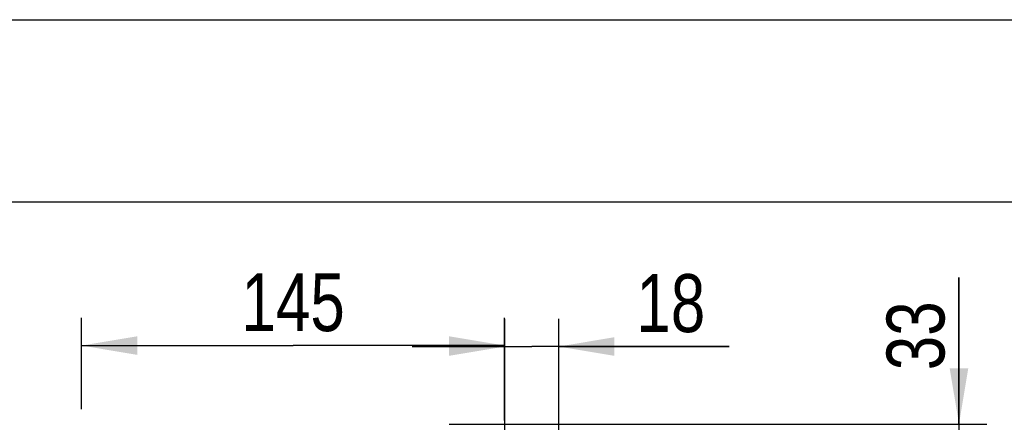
# Model space of a CAD drawing. Header units: inches. Extents: x 0 to 82.7, y 0 to 58.5.
# Tile 58 of 60: x 31.3 to 44.6, y 53 to 58.5. Entities that reach past the tile are written whole.
import ezdxf

# ---------------------------------------------------------------- set-up
doc = ezdxf.new("R2010")
doc.units = ezdxf.units.IN
doc.header["$LTSCALE"] = 4.547244
doc.header["$MEASUREMENT"] = 0
doc.layers.get('0').update_dxf_attribs({"linetype": 'CONTINUOUS'})
doc.styles.get("Standard").update_dxf_attribs({"font": 'txt', "width": 0.8})
doc.dimstyles.new('DIMSTYLE_2', dxfattribs={"dimtxt": 0.78125, "dimasz": 0.75, "dimexe": 0.18, "dimexo": 0.0625, "dimgap": 0.09, "dimtad": 1, "dimdec": 0, "dimzin": 4, "dimdsep": 46, "dimtxsty": 'STANDARD', "dimblk": '_FILLED', "dimblk1": '_FILLED', "dimblk2": '_FILLED', "dimcen": 0.09, "dimadec": 0, "dimazin": 0, "dimtfac": 1, "dimtdec": 0, "dimtofl": 0, "dimtmove": 0, "dimatfit": 3, "dimldrblk": '_FILLED', "dimfxl": 1, "dimtolj": 1, "dimtzin": 4, "dimarcsym": 0})

# ---------------------------------------------------------------- blocks, each defined once
blk = doc.blocks.new('_FILLED')
at = {"color": 0, "linetype": 'BYBLOCK'}
blk.add_solid([(0, 0), (-1, 0.167), (-1, -0.167)], dxfattribs=at)
blk = doc.blocks.new('*D2')
at = {"color": 7, "linetype": 'CONTINUOUS'}
for p, q in [((37.814, 52.027), (37.814, 54.433)), ((38.542, 50.675), (38.542, 54.433)), ((37.814, 54.058), (36.564, 54.058)), ((36.564, 54.058), (38.178, 54.058)), ((40.84, 54.058), (38.178, 54.058)), ((38.542, 54.058), (40.84, 54.058))]:
    blk.add_line(p, q, dxfattribs=at)
at = {"color": 7, "linetype": 'CONTINUOUS', "xscale": 0.75, "yscale": 0.75, "zscale": 0.75}
blk.add_blockref('_FILLED', (37.814, 54.058), dxfattribs=at)
at = {"color": 7, "linetype": 'CONTINUOUS', "xscale": 0.75, "yscale": 0.75, "zscale": 0.75, "rotation": 180}
blk.add_blockref('_FILLED', (38.542, 54.058), dxfattribs=at)
at = {"color": 7, "linetype": 'CONTINUOUS', "insert": (39.59, 55.034), "char_height": 0.7812, "width": 1.25, "attachment_point": 1, "line_spacing_factor": 0.9}
blk.add_mtext('18', dxfattribs=at)
blk = doc.blocks.new('*D8')
at = {"color": 7, "linetype": 'CONTINUOUS'}
for p, q in [((32.106, 53.214), (32.106, 54.446)), ((37.813, 53.06), (37.813, 54.446)), ((32.106, 54.071), (34.959, 54.071)), ((37.813, 54.071), (34.959, 54.071))]:
    blk.add_line(p, q, dxfattribs=at)
at = {"color": 7, "linetype": 'CONTINUOUS', "xscale": 0.75, "yscale": 0.75, "zscale": 0.75, "rotation": 180}
blk.add_blockref('_FILLED', (32.106, 54.071), dxfattribs=at)
at = {"color": 7, "linetype": 'CONTINUOUS', "xscale": 0.75, "yscale": 0.75, "zscale": 0.75}
blk.add_blockref('_FILLED', (37.813, 54.071), dxfattribs=at)
at = {"color": 7, "linetype": 'CONTINUOUS', "insert": (34.959, 55.047), "char_height": 0.7812, "width": 1.875, "attachment_point": 2, "line_spacing_factor": 0.9}
blk.add_mtext('145', dxfattribs=at)
blk = doc.blocks.new('*D9')
at = {"color": 7, "linetype": 'CONTINUOUS'}
for p, q in [((43.943, 53.013), (43.943, 54.988)), ((43.943, 54.988), (43.943, 52.364)), ((37.064, 53.013), (44.318, 53.013)), ((43.943, 50.464), (43.943, 52.364)), ((39.159, 51.714), (44.318, 51.714)), ((43.943, 51.714), (43.943, 50.464))]:
    blk.add_line(p, q, dxfattribs=at)
at = {"color": 7, "linetype": 'CONTINUOUS', "xscale": 0.75, "yscale": 0.75, "zscale": 0.75}
for p, rotation in [((43.943, 53.013), 270), ((43.943, 51.714), 90)]:
    blk.add_blockref('_FILLED', p, dxfattribs=dict(at, rotation=rotation))
at = {"color": 7, "linetype": 'CONTINUOUS', "insert": (42.966, 53.738), "char_height": 0.7812, "width": 1.25, "attachment_point": 1, "rotation": 90, "line_spacing_factor": 0.9}
blk.add_mtext('33', dxfattribs=at)

msp = doc.modelspace()

# ---------------------------------------------------------------- linework, layer by layer
at = {"color": 7, "linetype": 'CONTINUOUS'}
for p, q in [((0, 58.465), (82.677, 58.465)), ((79.724, 56.004), (2.953, 56.004))]:
    msp.add_line(p, q, dxfattribs=at)

# ---------------------------------------------------------------- dimensions: what is measured, and where the dimension line sits
for base, p1, p2, angle, picture, middle in [((32.106, 54.071), (37.813, 53.06), (32.106, 53.214), 180, '*D8', (34.022, 54.657)), ((43.943, 53.013), (39.159, 51.714), (37.064, 53.013), 90, '*D9', (43.357, 54.363))]:
    dim = msp.add_linear_dim(base=base, p1=p1, p2=p2, angle=angle, dimstyle='DIMSTYLE_2', dxfattribs=at)
    dim.commit()
    dim.dimension.update_dxf_attribs({"geometry": picture, "text_midpoint": middle, "dimtype": 160})
dim = msp.add_linear_dim(base=(38.542, 54.058), p1=(37.814, 52.027), p2=(38.542, 50.675), dimstyle='DIMSTYLE_2', dxfattribs=at)
dim.commit()
dim.dimension.update_dxf_attribs({"geometry": '*D2', "text_midpoint": (40.215, 54.644), "dimtype": 160})

doc.saveas('drawing.dxf')
